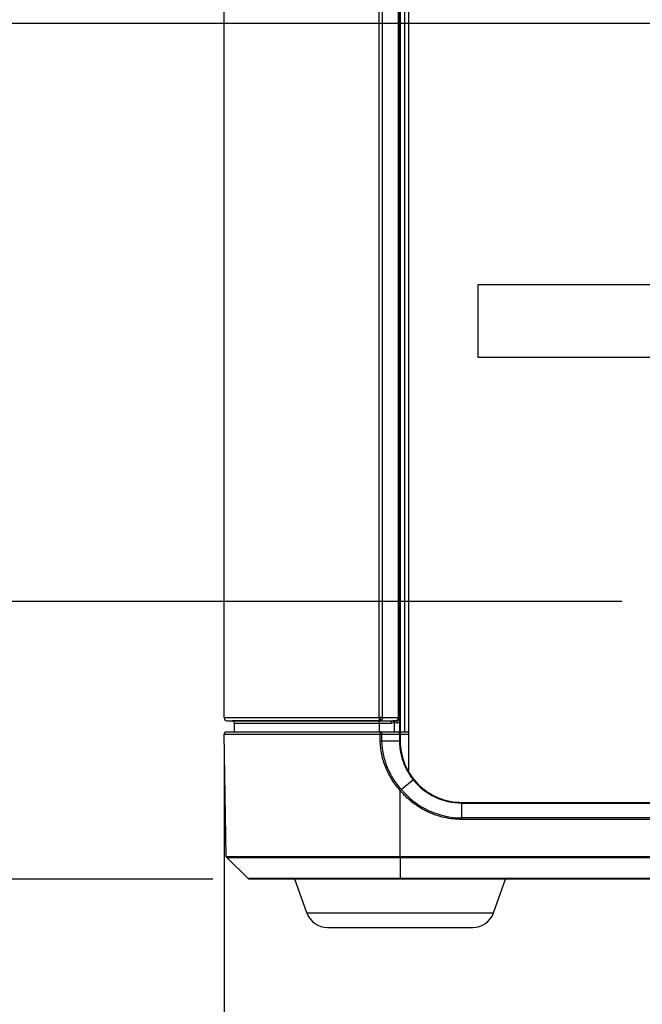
# Model space of a CAD drawing. Header units: inches. Extents: x 0 to 34, y 0 to 22.
# Tile 3 of 124: x 6.1 to 7.2, y 4.7 to 6.4. Entities that reach past the tile are written whole.
import ezdxf

# ---------------------------------------------------------------- set-up
doc = ezdxf.new("R2010")
doc.units = ezdxf.units.IN
doc.header["$LTSCALE"] = 1.87
doc.header["$MEASUREMENT"] = 0
doc.layers.get('0').update_dxf_attribs({"linetype": 'CONTINUOUS'})
doc.layers.add('DIMENSIONS', color=7, linetype='CONTINUOUS')
doc.styles.get("Standard").update_dxf_attribs({"font": 'txt', "width": 0.8})
doc.dimstyles.new('DIMSTYLE_2', dxfattribs={"dimtxt": 0.125, "dimasz": 0.18, "dimexe": 0.125, "dimexo": 0.0625, "dimgap": 0.09, "dimtad": 0, "dimtih": 1, "dimtoh": 1, "dimdec": 3, "dimlfac": 1.333333, "dimzin": 4, "dimdsep": 46, "dimtxsty": 'STANDARD', "dimblk": '_FILLED', "dimblk1": '_FILLED', "dimblk2": '_FILLED', "dimcen": 0.09, "dimadec": 0, "dimazin": 0, "dimtp": 0.001, "dimtm": 0.001, "dimtfac": 1, "dimtdec": 3, "dimtofl": 0, "dimtmove": 0, "dimatfit": 3, "dimldrblk": '_FILLED', "dimfxl": 1, "dimtolj": 1, "dimtzin": 4, "dimarcsym": 0})

# ---------------------------------------------------------------- blocks, each defined once
blk = doc.blocks.new('*D5')
at = {"layer": 'DIMENSIONS', "color": 2, "linetype": 'CONTINUOUS'}
blk.add_line((7.9401, 5.2472), (7.9401, 4.1817), dxfattribs=at)
at = {"layer": 'DIMENSIONS', "color": 2, "linetype": 'CONTINUOUS', "insert": (7.8776, 4.1192), "char_height": 0.125, "width": 1.325, "attachment_point": 3, "rotation": 90, "line_spacing_factor": 0.9}
blk.add_mtext('1.982{\\Ftxt.shx;\\W1.000000;\\H0.125000; }[50.34]', dxfattribs=at)
blk = doc.blocks.new('_FILLED')
at = {"color": 0, "linetype": 'BYBLOCK'}
blk.add_solid([(0, 0), (-1, 0.1736), (-1, -0.1736)], dxfattribs=at)
blk = doc.blocks.new('*D6')
at = {"layer": 'DIMENSIONS', "color": 2, "linetype": 'CONTINUOUS'}
blk.add_line((6.4537, 5.1644), (6.4537, 4.1817), dxfattribs=at)
at = {"layer": 'DIMENSIONS', "color": 2, "linetype": 'CONTINUOUS', "insert": (6.3912, 4.1192), "char_height": 0.125, "width": 0.825, "attachment_point": 3, "rotation": 90, "line_spacing_factor": 0.9}
blk.add_mtext('.000{\\Ftxt.shx;\\W1.000000;\\H0.125000; }[0]', dxfattribs=at)
blk = doc.blocks.new('*D7')
at = {"layer": 'DIMENSIONS', "color": 2, "linetype": 'CONTINUOUS'}
blk.add_line((10.0189, 5.2472), (10.0189, 4.1817), dxfattribs=at)
at = {"layer": 'DIMENSIONS', "color": 2, "linetype": 'CONTINUOUS', "insert": (9.9564, 4.1192), "char_height": 0.125, "width": 1.425, "attachment_point": 3, "rotation": 90, "line_spacing_factor": 0.9}
blk.add_mtext('4.754{\\Ftxt.shx;\\W1.000000;\\H0.125000; }[120.74]', dxfattribs=at)
blk = doc.blocks.new('*D8')
at = {"layer": 'DIMENSIONS', "color": 2, "linetype": 'CONTINUOUS'}
blk.add_line((11.436, 5.1417), (11.436, 4.1817), dxfattribs=at)
at = {"layer": 'DIMENSIONS', "color": 2, "linetype": 'CONTINUOUS', "insert": (11.3735, 4.1192), "char_height": 0.125, "width": 1.425, "attachment_point": 3, "rotation": 90, "line_spacing_factor": 0.9}
blk.add_mtext('6.643{\\Ftxt.shx;\\W1.000000;\\H0.125000; }[168.73]', dxfattribs=at)
blk = doc.blocks.new('*D9')
at = {"layer": 'DIMENSIONS', "color": 2, "linetype": 'CONTINUOUS'}
blk.add_line((11.9985, 5.1417), (11.9985, 4.1817), dxfattribs=at)
at = {"layer": 'DIMENSIONS', "color": 2, "linetype": 'CONTINUOUS', "insert": (11.936, 4.1192), "char_height": 0.125, "width": 1.425, "attachment_point": 3, "rotation": 90, "line_spacing_factor": 0.9}
blk.add_mtext('7.393{\\Ftxt.shx;\\W1.000000;\\H0.125000; }[187.78]', dxfattribs=at)
blk = doc.blocks.new('*D10')
at = {"layer": 'DIMENSIONS', "color": 2, "linetype": 'CONTINUOUS'}
blk.add_line((12.561, 5.1417), (12.561, 4.1817), dxfattribs=at)
at = {"layer": 'DIMENSIONS', "color": 2, "linetype": 'CONTINUOUS', "insert": (12.4985, 4.1192), "char_height": 0.125, "width": 1.425, "attachment_point": 3, "rotation": 90, "line_spacing_factor": 0.9}
blk.add_mtext('8.143{\\Ftxt.shx;\\W1.000000;\\H0.125000; }[206.83]', dxfattribs=at)
blk = doc.blocks.new('*D11')
at = {"layer": 'DIMENSIONS', "color": 2, "linetype": 'CONTINUOUS'}
blk.add_line((13.1235, 5.1417), (13.1235, 4.1817), dxfattribs=at)
at = {"layer": 'DIMENSIONS', "color": 2, "linetype": 'CONTINUOUS', "insert": (13.061, 4.1192), "char_height": 0.125, "width": 1.425, "attachment_point": 3, "rotation": 90, "line_spacing_factor": 0.9}
blk.add_mtext('8.893{\\Ftxt.shx;\\W1.000000;\\H0.125000; }[225.88]', dxfattribs=at)
blk = doc.blocks.new('*D12')
at = {"layer": 'DIMENSIONS', "color": 2, "linetype": 'CONTINUOUS'}
blk.add_line((13.9537, 5.1644), (13.9537, 4.1817), dxfattribs=at)
at = {"layer": 'DIMENSIONS', "color": 2, "linetype": 'CONTINUOUS', "insert": (13.8912, 4.1192), "char_height": 0.125, "width": 1.225, "attachment_point": 3, "rotation": 90, "line_spacing_factor": 0.9}
blk.add_mtext('10.000{\\Ftxt.shx;\\W1.000000;\\H0.125000; }[254]', dxfattribs=at)
blk = doc.blocks.new('*D18')
at = {"layer": 'DIMENSIONS', "color": 2, "linetype": 'CONTINUOUS'}
blk.add_line((7.1312, 5.425), (5.689, 5.425), dxfattribs=at)
at = {"layer": 'DIMENSIONS', "color": 2, "linetype": 'CONTINUOUS', "insert": (5.6265, 5.4875), "char_height": 0.125, "width": 1.225, "attachment_point": 3, "line_spacing_factor": 0.9}
blk.add_mtext('.631{\\Ftxt.shx;\\W1.000000;\\H0.125000; }[16.03]', dxfattribs=at)
blk = doc.blocks.new('*D19')
at = {"layer": 'DIMENSIONS', "color": 2, "linetype": 'CONTINUOUS'}
blk.add_line((6.4343, 4.9517), (5.689, 4.9517), dxfattribs=at)
at = {"layer": 'DIMENSIONS', "color": 2, "linetype": 'CONTINUOUS', "insert": (5.6265, 5.0142), "char_height": 0.125, "width": 0.825, "attachment_point": 3, "line_spacing_factor": 0.9}
blk.add_mtext('.000{\\Ftxt.shx;\\W1.000000;\\H0.125000; }[0]', dxfattribs=at)
blk = doc.blocks.new('*D20')
at = {"layer": 'DIMENSIONS', "color": 2, "linetype": 'CONTINUOUS'}
blk.add_line((8.855, 6.41), (5.689, 6.41), dxfattribs=at)
at = {"layer": 'DIMENSIONS', "color": 2, "linetype": 'CONTINUOUS', "insert": (5.6265, 6.4725), "char_height": 0.125, "width": 1.325, "attachment_point": 3, "line_spacing_factor": 0.9}
blk.add_mtext('1.944{\\Ftxt.shx;\\W1.000000;\\H0.125000; }[49.39]', dxfattribs=at)

msp = doc.modelspace()

# ---------------------------------------------------------------- linework, layer by layer
at = {"color": 7, "linetype": 'CONTINUOUS'}
for p, q in [((6.76874, 5.1334), (6.76874, 6.87006)), ((6.75361, 6.80101), (6.75361, 5.20246)), ((6.76111, 6.80101), (6.76111, 5.20246)), ((6.45374, 5.22688), (6.45374, 6.77659)), ((6.71787, 5.22688), (6.71787, 6.77659)), ((6.72364, 5.22688), (6.72364, 6.77659)), ((6.75019, 6.77659), (6.75019, 5.22688)), ((6.75262, 6.77659), (6.75262, 5.22688)), ((6.88582, 5.96432), (6.88582, 5.84141)), ((13.52164, 5.96432), (6.88582, 5.96432)), ((6.88582, 5.84141), (13.52164, 5.84141)), ((6.45374, 5.22688), (6.71787, 5.22688)), ((6.4588, 5.22164), (6.46737, 5.22134)), ((6.4588, 5.22164), (6.71834, 5.22164)), ((6.55247, 5.22134), (6.46737, 5.22134)), ((6.7183, 5.22134), (6.55247, 5.22134)), ((6.71713, 5.22141), (6.71934, 5.22163)), ((6.71713, 5.22141), (6.74122, 5.22141)), ((6.7183, 5.22134), (6.71713, 5.22141)), ((6.71934, 5.22163), (6.72021, 5.22164)), ((6.72021, 5.22164), (6.74676, 5.22164)), ((6.72364, 5.22688), (6.75019, 5.22688)), ((6.74732, 5.22163), (6.74122, 5.22141)), ((6.74676, 5.22164), (6.74732, 5.22163)), ((6.74732, 5.22163), (6.74892, 5.22199)), ((6.74764, 5.22164), (6.7475, 5.22163)), ((6.74755, 5.22164), (6.74764, 5.22164)), ((6.74764, 5.22164), (6.74777, 5.21789)), ((6.75019, 5.22688), (6.75196, 5.22688)), ((6.75196, 5.22688), (6.75262, 5.22688)), ((6.75262, 5.22688), (6.75271, 5.22688)), ((6.75271, 5.22688), (6.75277, 5.21962)), ((6.75277, 5.21962), (6.75277, 5.20246)), ((6.45755, 5.20246), (6.76874, 5.20246)), ((6.47099, 5.21759), (6.47099, 5.20246)), ((6.47099, 5.21759), (6.71787, 5.21759)), ((6.71787, 5.21766), (6.73883, 5.21767)), ((6.71787, 5.21766), (6.71787, 5.20246)), ((6.74359, 5.21783), (6.73883, 5.21767)), ((6.74777, 5.21789), (6.74359, 5.21774)), ((6.74359, 5.21783), (6.74359, 5.20246)), ((6.75374, 5.20246), (6.75374, 5.19878)), ((6.45744, 4.99046), (6.4538, 5.19865)), ((6.4538, 5.19865), (6.71961, 5.19865)), ((6.71961, 5.19865), (6.72248, 5.19871)), ((6.71981, 5.1874), (6.71961, 5.19865)), ((6.71981, 5.1874), (6.72268, 5.18746)), ((6.72248, 5.19871), (6.75374, 5.19871)), ((6.72268, 5.18746), (6.72248, 5.19871)), ((6.72268, 5.18746), (6.75252, 5.18746)), ((6.75252, 5.19871), (6.75252, 5.18746)), ((6.75374, 5.18746), (6.75252, 5.18746)), ((6.75374, 5.19878), (6.76874, 5.19878)), ((6.75374, 5.19871), (6.75374, 5.18746)), ((6.77707, 5.12146), (6.75595, 5.10439)), ((6.75373, 4.99046), (6.75379, 5.10268)), ((6.75374, 5.10282), (6.75574, 5.10462)), ((6.75384, 5.10261), (6.75374, 5.10282)), ((6.75384, 5.10261), (6.75374, 5.10282)), ((6.75395, 5.10259), (6.75595, 5.10439)), ((6.75595, 5.10439), (6.75574, 5.10462)), ((6.85874, 5.05344), (6.85874, 5.08246)), ((6.85874, 5.08246), (13.54874, 5.08246)), ((6.85874, 5.08136), (13.54874, 5.08136)), ((13.54874, 5.05616), (6.85874, 5.05616)), ((13.54874, 5.05344), (6.85874, 5.05344)), ((6.45744, 4.99046), (13.95003, 4.99046)), ((6.49474, 4.9526), (6.45833, 4.98837)), ((6.45833, 4.98837), (6.75374, 4.98837)), ((6.75374, 4.99046), (6.75374, 4.9526)), ((6.75374, 4.98837), (13.65374, 4.98837)), ((6.55704, 4.9526), (6.49474, 4.9526)), ((13.91063, 4.95174), (6.49684, 4.95174)), ((6.57396, 4.9526), (6.55704, 4.9526)), ((6.75374, 4.9526), (6.57396, 4.9526)), ((6.59485, 4.89412), (6.57427, 4.95174)), ((6.75374, 4.95174), (6.75374, 4.9526)), ((13.65374, 4.9526), (6.75374, 4.9526)), ((6.91262, 4.89412), (6.9332, 4.95174)), ((6.59485, 4.89412), (6.91262, 4.89412)), ((6.63016, 4.86924), (6.87731, 4.86924))]:
    msp.add_line(p, q, dxfattribs=at)
for centre, radius, start, end in [((6.45899, 5.22688), 0.00525, 180, 268), ((6.46724, 5.21759), 0.00375, 359.9999, 88.00022), ((6.71787, 4.51815), 0.70873, 89.74983, 90.00032), ((6.71834, 5.15822), 0.06342, 89.09888, 90.00237), ((6.72394, 4.57906), 0.64782, 90.02624, 90.26302), ((6.74664, 5.22406), 0.00242, 272.97161, 279.1331), ((6.74736, 5.22691), 0.00528, 272.04388, 288.72076), ((6.74746, 5.22688), 0.00525, 271.9881, 359.99045), ((6.74746, 5.22689), 0.009, 271.99977, 306.1948), ((6.74737, 5.22688), 0.00525, 288.76834, 0.0019), ((6.45755, 5.19871), 0.00375, 90, 181), ((6.74999, 5.19871), 0.00375, 0, 90), ((6.85874, 5.18746), 0.105, 179.99974, 270), ((6.85874, 5.18746), 0.1061, 218.94249, 270), ((6.85874, 5.18981), 0.13365, 219.72695, 269.99883), ((6.46044, 4.99051), 0.003, 181.00007, 225.50015), ((6.49684, 4.95474), 0.003, 225.49974, 269.9996), ((6.63016, 4.90674), 0.0375, 199.65382, 270), ((6.87731, 4.90674), 0.0375, 270, 340.34618)]:
    msp.add_arc(centre, radius, start, end, dxfattribs=at)
for points, knots in [([(6.71787, 5.22688), (6.71787, 5.22655), (6.71787, 5.22589), (6.7179, 5.22494), (6.71794, 5.22406), (6.718, 5.22328), (6.71806, 5.22263), (6.71813, 5.22219), (6.7182, 5.22192), (6.71824, 5.22178), (6.71828, 5.22169), (6.71832, 5.22164), (6.71834, 5.22164)], [0, 0, 0, 0, 0.1887875, 0.3707425, 0.5391656, 0.6880167, 0.811932, 0.9065982, 0.9419893, 0.9691459, 0.9881662, 1, 1, 1, 1]), ([(6.7183, 5.22134), (6.71834, 5.22134), (6.71839, 5.22133), (6.71846, 5.22132), (6.71851, 5.22129), (6.71852, 5.22125), (6.71851, 5.2212), (6.71849, 5.22115), (6.71847, 5.22109), (6.71842, 5.221), (6.71836, 5.22086), (6.71829, 5.22068), (6.71822, 5.22047), (6.71815, 5.22024), (6.71808, 5.21998), (6.718, 5.21959), (6.71792, 5.21905), (6.71787, 5.21837), (6.71787, 5.2179), (6.71787, 5.21766)], [0, 0, 0, 0, 0.0257449, 0.0435901, 0.0547648, 0.0641884, 0.0754828, 0.0894132, 0.1057742, 0.1243486, 0.1673697, 0.2174639, 0.2740593, 0.3367557, 0.4051912, 0.4789485, 0.6404366, 0.8162872, 1, 1, 1, 1]), ([(6.71934, 5.22163), (6.7194, 5.22163), (6.71951, 5.22166), (6.71967, 5.22176), (6.71983, 5.2219), (6.72004, 5.22216), (6.72028, 5.2226), (6.72052, 5.22326), (6.72071, 5.22404), (6.72086, 5.22493), (6.72094, 5.22588), (6.72096, 5.22654), (6.72096, 5.22688)], [0, 0, 0, 0, 0.0288336, 0.0604374, 0.0963135, 0.1373479, 0.2362452, 0.3576145, 0.499046, 0.6566111, 0.8254204, 1, 1, 1, 1]), ([(6.72364, 5.22688), (6.72364, 5.22622), (6.72348, 5.22494), (6.72287, 5.22349), (6.72216, 5.22258), (6.72157, 5.22207), (6.72091, 5.22174), (6.72044, 5.22165), (6.72021, 5.22164)], [0, 0, 0, 0, 0.2902913, 0.5588636, 0.6808861, 0.7939323, 0.899364, 1, 1, 1, 1]), ([(6.73883, 5.21767), (6.73883, 5.21814), (6.73894, 5.21905), (6.73936, 5.22009), (6.73986, 5.22074), (6.74039, 5.22121), (6.7409, 5.2214), (6.74122, 5.22141)], [0, 0, 0, 0, 0.2924066, 0.5620567, 0.6842262, 0.7972279, 1, 1, 1, 1]), ([(6.74359, 5.21783), (6.74359, 5.21808), (6.74358, 5.21856), (6.74365, 5.21927), (6.74376, 5.21991), (6.74393, 5.22046), (6.74412, 5.22091), (6.74435, 5.22125), (6.74461, 5.22148), (6.74481, 5.22154), (6.7449, 5.22154)], [0, 0, 0, 0, 0.1777364, 0.3477688, 0.5040569, 0.6422038, 0.7596672, 0.8560624, 0.9338818, 1, 1, 1, 1]), ([(6.75019, 5.22688), (6.75019, 5.22625), (6.75004, 5.22503), (6.74949, 5.22363), (6.74884, 5.22272), (6.74829, 5.2222), (6.74768, 5.22183), (6.74724, 5.2217), (6.74702, 5.22166)], [0, 0, 0, 0, 0.2877099, 0.5557618, 0.6784693, 0.7926247, 0.8990625, 1, 1, 1, 1]), ([(6.74892, 5.22199), (6.74937, 5.22218), (6.75, 5.22259), (6.7507, 5.2233), (6.75129, 5.22412), (6.75182, 5.22532), (6.75196, 5.22636), (6.75196, 5.22688)], [0, 0, 0, 0, 0.2409298, 0.3641801, 0.4891142, 0.7427429, 1, 1, 1, 1]), ([(6.71995, 5.20246), (6.71993, 5.20246), (6.71991, 5.20245), (6.71989, 5.20242), (6.71987, 5.20237), (6.71984, 5.20229), (6.71981, 5.20216), (6.71979, 5.202), (6.71976, 5.20181), (6.71973, 5.20158), (6.7197, 5.20123), (6.71966, 5.20073), (6.71963, 5.20008), (6.71962, 5.19938), (6.71961, 5.19889), (6.71961, 5.19865)], [0, 0, 0, 0, 0.0100243, 0.0172975, 0.026571, 0.0515987, 0.0853703, 0.1276923, 0.1782353, 0.236549, 0.3021143, 0.4524056, 0.6233134, 0.8082736, 1, 1, 1, 1]), ([(6.71995, 5.20246), (6.72011, 5.20246), (6.72046, 5.20241), (6.72094, 5.20219), (6.72138, 5.20183), (6.72191, 5.20118), (6.72236, 5.20013), (6.72248, 5.19919), (6.72248, 5.19871)], [0, 0, 0, 0, 0.1006771, 0.2056633, 0.3181786, 0.4398309, 0.7085571, 1, 1, 1, 1]), ([(6.74999, 5.20246), (6.75015, 5.20246), (6.75049, 5.20241), (6.75098, 5.20219), (6.75142, 5.20183), (6.75195, 5.20118), (6.7524, 5.20013), (6.75252, 5.19919), (6.75252, 5.19871)], [0, 0, 0, 0, 0.1006771, 0.2056634, 0.3181786, 0.4398309, 0.7085571, 1, 1, 1, 1]), ([(6.75374, 5.10282), (6.75115, 5.10571), (6.74621, 5.1117), (6.73958, 5.12128), (6.73381, 5.1314), (6.72896, 5.14199), (6.72507, 5.15297), (6.7222, 5.16426), (6.72038, 5.17577), (6.71988, 5.18352), (6.71981, 5.1874)], [0, 0, 0, 0, 0.1250033, 0.250008, 0.3750106, 0.5000098, 0.6250092, 0.7500107, 0.8750086, 1, 1, 1, 1]), ([(6.75574, 5.10462), (6.75069, 5.11028), (6.74152, 5.12247), (6.73112, 5.14282), (6.72449, 5.16471), (6.72281, 5.17988), (6.72268, 5.18746)], [0, 0, 0, 0, 0.250029, 0.5000385, 0.7500306, 1, 1, 1, 1]), ([(6.75252, 5.18746), (6.75252, 5.18446), (6.75278, 5.17844), (6.75393, 5.16949), (6.75585, 5.16066), (6.75851, 5.15204), (6.76189, 5.14367), (6.76597, 5.13561), (6.77073, 5.12794), (6.77432, 5.12311), (6.77621, 5.12077)], [0, 0, 0, 0, 0.1250203, 0.2500316, 0.3750286, 0.5000127, 0.624992, 0.7499783, 0.8749811, 1, 1, 1, 1]), ([(6.85874, 5.05344), (6.85375, 5.05344), (6.84377, 5.05399), (6.82899, 5.05645), (6.81456, 5.06051), (6.80298, 5.06519), (6.79407, 5.06968), (6.78758, 5.07341), (6.78131, 5.07749), (6.77527, 5.0819), (6.77044, 5.08585), (6.76672, 5.08918), (6.764, 5.09174), (6.76134, 5.09437), (6.75874, 5.09707), (6.75622, 5.09983), (6.75459, 5.10172), (6.75379, 5.10268)], [0, 0, 0, 0, 0.1249792, 0.2499561, 0.3749334, 0.4999091, 0.5624202, 0.6249307, 0.6874394, 0.7499516, 0.8124602, 0.8437127, 0.8749673, 0.9062277, 0.9374915, 0.9687498, 1, 1, 1, 1])]:
    msp.add_open_spline(points, degree=3, knots=knots, dxfattribs=at)

# ---------------------------------------------------------------- dimensions: what is measured, and where the dimension line sits
at = {"layer": 'DIMENSIONS', "color": 2, "linetype": 'CONTINUOUS'}
for feature_location, offset, dtype, origin, picture, middle in [((8.85499, 6.40996), (-3.16603, 0), 0, (8.91749, 4.95174), '*D20', (4.96396, 6.40996)), ((7.13116, 5.425), (-1.4422, 0), 0, (6.49684, 4.95174), '*D18', (5.01396, 5.425)), ((10.01888, 5.24721), (0, -1.06548), 1, (6.45374, 5.30971), '*D7', (10.01888, 3.40674)), ((7.9401, 5.24721), (0, -1.06548), 1, (6.45374, 5.22688), '*D5', (7.9401, 3.45674)), ((6.4537353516, 5.1643836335), (0, -0.9826472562), 1, (6.4537353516, 5.2268836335), '*D6', (6.4537353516, 3.7067363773)), ((13.95374, 5.16438), (0, -0.98265), 1, (6.45374, 5.22688), '*D12', (13.95374, 3.50674)), ((11.43599, 5.14171), (0, -0.95998), 1, (6.45374, 5.20421), '*D8', (11.43599, 3.40674)), ((11.99849, 5.14171), (0, -0.95998), 1, (6.45374, 5.20421), '*D9', (11.99849, 3.40674)), ((12.56099, 5.14171), (0, -0.95998), 1, (6.45374, 5.20421), '*D10', (12.56099, 3.40674)), ((13.12349, 5.14171), (0, -0.95998), 1, (6.45374, 5.20421), '*D11', (13.12349, 3.40674)), ((6.4343391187, 4.9517363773), (-0.7453791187, 0), 0, (6.4968391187, 4.9517363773), '*D19', (5.21396, 4.9517363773))]:
    dim = msp.add_ordinate_dim(feature_location=feature_location, offset=offset, dtype=dtype, origin=origin, dimstyle='DIMSTYLE_2', override={"dimtad": 1, "dimtih": 0, "dimtoh": 0}, dxfattribs=at)
    dim.commit()
    dim.dimension.update_dxf_attribs({"geometry": picture, "text_midpoint": middle})

doc.saveas('drawing.dxf')
